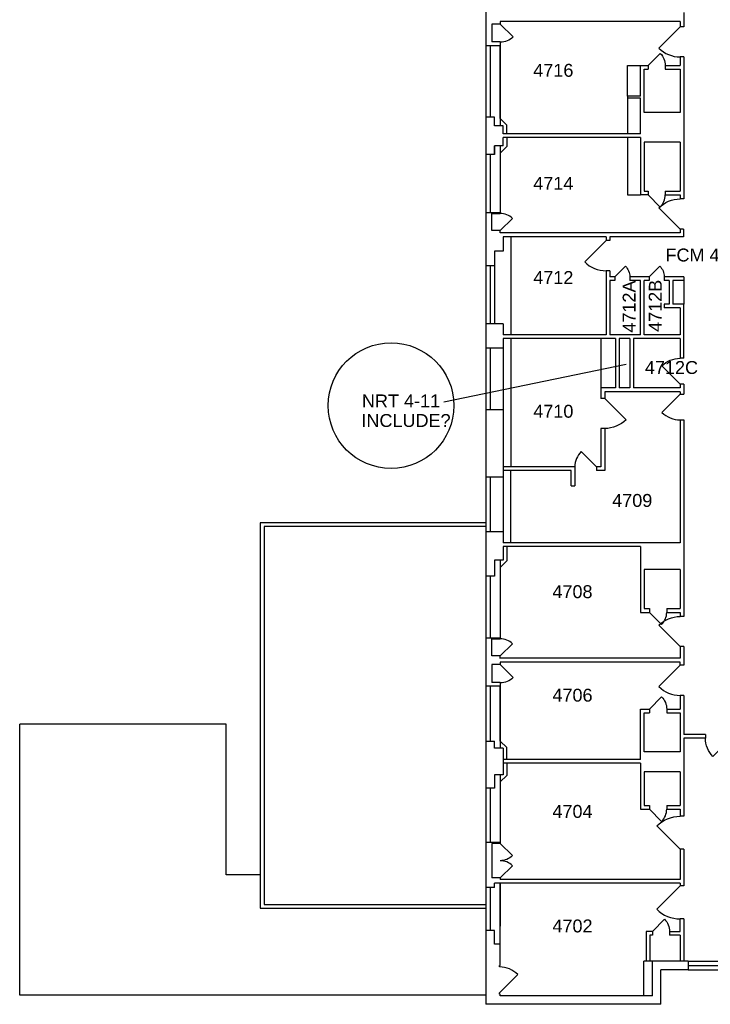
# Model space of a CAD drawing. Extents: x 1041 to 4604, y 376 to 3210.
# Tile 1 of 4: x 1041 to 2004, y 787 to 2159. Entities that reach past the tile are written whole.
import ezdxf

# ---------------------------------------------------------------- set-up
doc = ezdxf.new("R2010")
doc.units = 0
doc.header["$LTSCALE"] = 96
doc.header["$MEASUREMENT"] = 0
doc.layers.get('0').update_dxf_attribs({"linetype": 'CONTINUOUS'})
doc.layers.get('DEFPOINTS').update_dxf_attribs({"color": 31, "linetype": 'CONTINUOUS'})
for name, color, linetype in [('A-ANNO-TEXT', 4, 'CONTINUOUS'), ('A-ANNO-TEXT-CTC', 181, 'CONTINUOUS'), ('A-DOOR', 2, 'CONTINUOUS'), ('A-FLOR-CASE', 3, 'CONTINUOUS'), ('A-GLAZ', 2, 'CONTINUOUS'), ('A-ROOF', 1, 'CONTINUOUS'), ('A-WALL-FULL', 6, 'CONTINUOUS'), ('A-WALL-SILL', 1, 'CONTINUOUS')]:
    doc.layers.add(name, color=color, linetype=linetype)
doc.styles.add('ARIAL', font='arial.ttf')

# ---------------------------------------------------------------- blocks, each defined once
blk = doc.blocks.new('DOOR-E')
blk.add_line((0, 0), (-0.707, 0.707))
blk.add_arc((0, 0), 1, 135, 180)

msp = doc.modelspace()

# ---------------------------------------------------------------- linework, layer by layer
at = {"layer": 'A-ANNO-TEXT-CTC'}
msp.add_line((1632.3, 1626.6), (1886.5, 1678.9), dxfattribs=at)
at = {"layer": 'A-FLOR-CASE'}
for p, q in [((1888.4, 2095.3), (1906.4, 2095.3)), ((1888.4, 2052.7), (1888.4, 2095.3)), ((1888.4, 2049.7), (1888.4, 2000.1)), ((1720, 2012.3), (1711, 2021.3)), ((1720, 2000.1), (1720, 2012.3)), ((1720, 1994.8), (1720, 1982.3)), ((1888.4, 1994.8), (1888.4, 1915.1)), ((1720, 1982.3), (1711, 1973.3)), ((1888.4, 1915.1), (1906.4, 1915.1)), ((1725.5, 1856.7), (1725.5, 1719.9)), ((1967, 1795.7), (1967, 1762.9)), ((1725.5, 1714.7), (1725.5, 1535.9)), ((1851.4, 1714.7), (1851.4, 1645.9)), ((1725.5, 1429.9), (1725.5, 1530.7)), ((1720, 1424.7), (1720, 1404.8)), ((1720, 1404.8), (1711, 1395.8)), ((1720, 1144.7), (1711, 1153.7)), ((1720, 1127.9), (1720, 1144.7)), ((1720, 1122.7), (1720, 1105.7)), ((1720, 1105.7), (1711, 1096.7))]:
    msp.add_line(p, q, dxfattribs=at)
at = {"layer": 'A-GLAZ'}
for p, q in [((1697, 2123), (1697, 2023.3)), ((1697, 1971.3), (1697, 1890.2)), ((1697, 1816.1), (1697, 1735.3)), ((1697, 1701.3), (1697, 1615.3)), ((1697, 1521.3), (1697, 1445.3)), ((1697, 1383.3), (1697, 1297.3)), ((1697, 1230.1), (1697, 1153.7)), ((1697, 1088.2), (1697, 1012.2)), ((1697, 949.7), (1697, 889.7)), ((1973, 840.7), (2057, 840.7))]:
    msp.add_line(p, q, dxfattribs=at)
at = {"layer": 'A-ROOF'}
for p, q in [((1691, 1457.9), (1376.4, 1457.9)), ((1376.4, 1457.9), (1376.4, 920.7)), ((1691, 1452.7), (1381.6, 1452.7)), ((1381.6, 1452.7), (1381.6, 925.9)), ((1041, 799.3), (1041, 1177.3)), ((1329, 1177.3), (1041, 1177.3)), ((1329, 967.3), (1329, 1177.3)), ((1376.4, 967.3), (1329, 967.3)), ((1376.4, 920.7), (1691, 920.7)), ((1381.6, 925.9), (1691, 925.9)), ((1691, 799.3), (1041, 799.3))]:
    msp.add_line(p, q, dxfattribs=at)
at = {"layer": 'A-WALL-FULL'}
for p, q in [((1691, 2190.2), (1691, 2123)), ((1967, 2169.3), (1967, 2149.3)), ((1961.8, 2156.7), (1711, 2156.7)), ((1711, 2156.7), (1711, 2153.2)), ((1961.8, 2156.7), (1961.8, 2149.3)), ((1711, 2153.2), (1699, 2153.2)), ((1699, 2153.2), (1699, 2128.2)), ((1967, 2149.3), (1961.8, 2149.3)), ((1711, 2128.2), (1699, 2128.2)), ((1711, 2128.2), (1711, 2123)), ((1711, 2123), (1691, 2123)), ((1967, 2107.3), (1961.8, 2107.3)), ((1961.8, 2107.3), (1961.8, 2095.3)), ((1967, 2107.3), (1967, 1909.3)), ((1906.4, 2052.7), (1906.4, 2095.3)), ((1906.4, 2095.3), (1917, 2095.3)), ((1911.6, 2090.1), (1917, 2090.1)), ((1911.6, 2029.7), (1911.6, 2090.1)), ((1917, 2095.3), (1917, 2090.1)), ((1941, 2095.3), (1961.8, 2095.3)), ((1941, 2095.3), (1941, 2090.1)), ((1941, 2090.1), (1961.8, 2090.1)), ((1961.8, 2090.1), (1961.8, 2029.7)), ((1888.4, 2052.7), (1888.4, 2049.7)), ((1906.4, 2052.7), (1888.4, 2052.7)), ((1906.4, 2049.7), (1888.4, 2049.7)), ((1906.4, 2000.1), (1906.4, 2049.7)), ((1703, 2023.3), (1691, 2023.3)), ((1691, 2023.3), (1691, 1971.3)), ((1703, 2011.3), (1703, 2023.3)), ((1961.8, 2029.7), (1911.6, 2029.7)), ((1715, 2011.3), (1703, 2011.3)), ((1715, 2000.1), (1715, 2011.3)), ((1906.4, 2000.1), (1715, 2000.1)), ((1906.4, 1994.8), (1715, 1994.8)), ((1715, 1983.3), (1715, 1994.8)), ((1906.4, 1994.8), (1906.4, 1915.1)), ((1703, 1983.3), (1703, 1971.3)), ((1715, 1983.3), (1703, 1983.3)), ((1703, 1971.3), (1703, 1983.3)), ((1961.8, 1988.7), (1911.6, 1988.7)), ((1911.6, 1988.7), (1911.6, 1920.3)), ((1961.8, 1988.7), (1961.8, 1920.3)), ((1703, 1971.3), (1691, 1971.3)), ((1917, 1915.1), (1906.4, 1915.1)), ((1911.6, 1920.3), (1917, 1920.3)), ((1917, 1920.3), (1917, 1915.1)), ((1941, 1920.3), (1961.8, 1920.3)), ((1941, 1920.3), (1941, 1915.1)), ((1941, 1915.1), (1961.8, 1915.1)), ((1961.8, 1915.1), (1961.8, 1909.3)), ((1967, 1909.3), (1961.8, 1909.3)), ((1711, 1890.2), (1691, 1890.2)), ((1691, 1890.2), (1691, 1816.1)), ((1966.6, 1867.3), (1961.8, 1867.3)), ((1961.8, 1867.3), (1961.8, 1861.9)), ((1966.6, 1867.3), (1966.6, 1856.7)), ((1961.8, 1861.9), (1711, 1861.9)), ((1858.4, 1856.7), (1715, 1856.7)), ((1715, 1856.7), (1715, 1836.4)), ((1858.4, 1856.7), (1858.4, 1851.3)), ((1863.6, 1856.7), (1863.6, 1851.3)), ((1966.6, 1856.7), (1863.6, 1856.7)), ((1863.6, 1851.3), (1858.4, 1851.3)), ((1703, 1836.4), (1703, 1816.1)), ((1715, 1836.4), (1703, 1836.4)), ((1703, 1816.1), (1691, 1816.1)), ((1858.4, 1809.3), (1858.4, 1719.9)), ((1863.6, 1809.3), (1858.4, 1809.3)), ((1863.6, 1809.3), (1863.6, 1800.9)), ((1870.5, 1800.9), (1863.6, 1800.9)), ((1870.5, 1800.9), (1870.5, 1795.7)), ((1891.5, 1800.9), (1891.5, 1795.7)), ((1918.5, 1800.9), (1891.5, 1800.9)), ((1918.5, 1800.9), (1918.5, 1795.7)), ((1939.5, 1800.9), (1939.5, 1795.7)), ((1967, 1800.9), (1939.5, 1800.9)), ((1967, 1800.9), (1967, 1795.7)), ((1870.5, 1795.7), (1863.6, 1795.7)), ((1863.6, 1795.7), (1863.6, 1719.9)), ((1906.4, 1795.7), (1891.5, 1795.7)), ((1906.4, 1719.9), (1906.4, 1795.7)), ((1918.5, 1795.7), (1911.6, 1795.7)), ((1911.6, 1719.9), (1911.6, 1795.7)), ((1946.4, 1795.7), (1939.5, 1795.7)), ((1946.4, 1795.7), (1946.4, 1762.9)), ((1967, 1795.7), (1951.6, 1795.7)), ((1951.6, 1795.7), (1951.6, 1762.9)), ((1946.4, 1762.9), (1939.5, 1762.9)), ((1939.5, 1762.9), (1939.5, 1757.7)), ((1946.4, 1757.7), (1939.5, 1757.7)), ((1961.8, 1757.7), (1946.4, 1757.7)), ((1967, 1762.9), (1951.6, 1762.9)), ((1961.8, 1757.7), (1961.8, 1719.9)), ((1967, 1687.3), (1967, 1762.9)), ((1715, 1735.3), (1691, 1735.3)), ((1691, 1735.3), (1691, 1701.3)), ((1715, 1735.3), (1715, 1719.9)), ((1858.4, 1719.9), (1715, 1719.9)), ((1906.4, 1719.9), (1863.6, 1719.9)), ((1961.8, 1719.9), (1911.6, 1719.9)), ((1871.4, 1714.7), (1715, 1714.7)), ((1715, 1714.7), (1715, 1701.3)), ((1871.4, 1714.7), (1871.4, 1645.9)), ((1876.6, 1714.7), (1876.6, 1645.9)), ((1891.4, 1714.7), (1876.6, 1714.7)), ((1891.4, 1714.7), (1891.4, 1645.9)), ((1896.6, 1714.7), (1896.6, 1645.9)), ((1961.8, 1714.7), (1896.6, 1714.7)), ((1961.8, 1714.7), (1961.8, 1687.3)), ((1715, 1701.3), (1691, 1701.3)), ((1967, 1687.3), (1961.8, 1687.3)), ((1961.8, 1651.3), (1961.8, 1645.9)), ((1967, 1651.3), (1961.8, 1651.3)), ((1967, 1651.3), (1967, 1637.3)), ((1871.4, 1645.9), (1851.4, 1645.9)), ((1851.4, 1645.9), (1851.4, 1631.3)), ((1856.6, 1640.7), (1856.6, 1631.3)), ((1961.8, 1640.7), (1856.6, 1640.7)), ((1891.4, 1645.9), (1876.6, 1645.9)), ((1961.8, 1645.9), (1896.6, 1645.9)), ((1961.8, 1640.7), (1961.8, 1637.3)), ((1961.8, 1637.3), (1967, 1637.3)), ((1856.6, 1631.3), (1851.4, 1631.3)), ((1715, 1615.3), (1691, 1615.3)), ((1691, 1615.3), (1691, 1521.3)), ((1715, 1615.3), (1715, 1521.3)), ((1961.8, 1601.3), (1961.8, 1429.9)), ((1961.8, 1601.3), (1967, 1601.3)), ((1967, 1601.3), (1967, 1327.3)), ((1851.4, 1589.3), (1851.4, 1535.9)), ((1856.6, 1589.3), (1851.4, 1589.3)), ((1856.6, 1589.3), (1856.6, 1530.7)), ((1815, 1535.9), (1715, 1535.9)), ((1809.8, 1530.7), (1715, 1530.7)), ((1809.8, 1509.3), (1809.8, 1530.7)), ((1815, 1535.9), (1815, 1509.3)), ((1845, 1535.9), (1845, 1530.7)), ((1851.4, 1535.9), (1845, 1535.9)), ((1856.6, 1530.7), (1845, 1530.7)), ((1715, 1521.3), (1691, 1521.3)), ((1809.8, 1509.3), (1815, 1509.3)), ((1715, 1445.3), (1691, 1445.3)), ((1691, 1445.3), (1691, 1383.3)), ((1715, 1445.3), (1715, 1429.9)), ((1961.8, 1429.9), (1715, 1429.9)), ((1906.4, 1424.7), (1715, 1424.7)), ((1715, 1424.7), (1715, 1405.8)), ((1906.4, 1424.7), (1906.4, 1333.1)), ((1715, 1405.8), (1703, 1405.8)), ((1703, 1405.8), (1703, 1383.3)), ((1911.6, 1392.7), (1911.6, 1338.3)), ((1961.8, 1392.7), (1911.6, 1392.7)), ((1961.8, 1392.7), (1961.8, 1338.3)), ((1703, 1383.3), (1691, 1383.3)), ((1906.4, 1333.1), (1919, 1333.1)), ((1911.6, 1338.3), (1919, 1338.3)), ((1919, 1338.3), (1919, 1333.1)), ((1943, 1338.3), (1961.8, 1338.3)), ((1943, 1338.3), (1943, 1333.1)), ((1943, 1333.1), (1961.8, 1333.1)), ((1961.8, 1333.1), (1961.8, 1327.3)), ((1967, 1327.3), (1961.8, 1327.3)), ((1711, 1297.3), (1691, 1297.3)), ((1691, 1297.3), (1691, 1230.1)), ((1961.8, 1285.3), (1961.8, 1269)), ((1967, 1285.3), (1961.8, 1285.3)), ((1967, 1285.3), (1967, 1259.3)), ((1961.8, 1269), (1711, 1269)), ((1961.8, 1263.8), (1711, 1263.8)), ((1711, 1263.8), (1711, 1260.3)), ((1961.8, 1259.3), (1961.8, 1263.8)), ((1711, 1260.3), (1699, 1260.3)), ((1699, 1260.3), (1699, 1235.3)), ((1967, 1259.3), (1961.8, 1259.3)), ((1711, 1235.3), (1699, 1235.3)), ((1711, 1235.3), (1711, 1230.1)), ((1711, 1230.1), (1691, 1230.1)), ((1967, 1217.3), (1961.8, 1217.3)), ((1961.8, 1217.3), (1961.8, 1198.3)), ((1967, 1217.3), (1967, 1162.6)), ((1906.4, 1127.9), (1906.4, 1198.3)), ((1906.4, 1198.3), (1919, 1198.3)), ((1919, 1198.3), (1919, 1193.1)), ((1943, 1198.3), (1961.8, 1198.3)), ((1943, 1198.3), (1943, 1193.1)), ((1911.6, 1138.7), (1911.6, 1193.1)), ((1911.6, 1193.1), (1919, 1193.1)), ((1943, 1193.1), (1961.8, 1193.1)), ((1961.8, 1193.1), (1961.8, 1138.7)), ((1691, 1153.7), (1691, 1088.2)), ((1691, 1153.7), (1703, 1153.7)), ((1703, 1143.7), (1703, 1153.7)), ((1997, 1162.6), (1967, 1162.6)), ((1997, 1157.6), (1967, 1157.6)), ((1967, 1157.6), (1967, 1048.8)), ((1997, 1162.6), (1997, 1157.6)), ((1715, 1143.7), (1703, 1143.7)), ((1715, 1143.7), (1715, 1106.7)), ((1906.4, 1127.9), (1715, 1127.9)), ((1961.8, 1138.7), (1911.6, 1138.7)), ((1906.4, 1122.7), (1715, 1122.7)), ((1906.4, 1122.7), (1906.4, 1058.6)), ((1715, 1106.7), (1703, 1106.7)), ((1703, 1106.7), (1703, 1088.2)), ((1911.6, 1110.7), (1911.6, 1063.8)), ((1961.8, 1110.7), (1911.6, 1110.7)), ((1961.8, 1110.7), (1961.8, 1063.8)), ((1703, 1088.2), (1691, 1088.2)), ((1906.4, 1058.6), (1919, 1058.6)), ((1911.6, 1063.8), (1919, 1063.8)), ((1919, 1063.8), (1919, 1058.6)), ((1943, 1063.8), (1961.8, 1063.8)), ((1943, 1063.8), (1943, 1058.6)), ((1943, 1058.6), (1961.8, 1058.6)), ((1961.8, 1058.6), (1961.8, 1048.8)), ((1967, 1048.8), (1961.8, 1048.8)), ((1711, 1012.2), (1691, 1012.2)), ((1691, 1012.2), (1691, 949.7)), ((1699, 1010.9), (1699, 962.9)), ((1711, 1010.9), (1699, 1010.9)), ((1711, 1012.2), (1711, 1010.9)), ((1967, 1002.8), (1961.8, 1002.8)), ((1961.8, 1002.8), (1961.8, 960.9)), ((1967, 1002.8), (1967, 951.7)), ((1711, 962.9), (1699, 962.9)), ((1711, 962.9), (1711, 960.9)), ((1961.8, 960.9), (1711, 960.9)), ((1703, 949.7), (1691, 949.7)), ((1961.8, 955.7), (1703, 955.7)), ((1703, 949.7), (1703, 955.7)), ((1961.8, 955.7), (1961.8, 951.7)), ((1967, 951.7), (1961.8, 951.7)), ((1691, 895.7), (1691, 786.7)), ((1967, 905.7), (1961.8, 905.7)), ((1967, 905.7), (1967, 846.7)), ((1703, 889.7), (1691, 889.7)), ((1703, 870.7), (1703, 889.7)), ((1923, 888.3), (1914.4, 888.3)), ((1914.4, 888.3), (1914.4, 846.7)), ((1923, 883.1), (1919.6, 883.1)), ((1919.6, 883.1), (1919.6, 846.7)), ((1923, 888.3), (1923, 883.1)), ((1947, 888.3), (1947, 883.1)), ((1961.8, 883.1), (1947, 883.1)), ((1961.8, 883.1), (1961.8, 846.7)), ((1973, 846.7), (1911, 846.7)), ((1911, 798.7), (1911, 846.7)), ((1923, 798.7), (1923, 846.7)), ((1973, 846.7), (1973, 834.7)), ((1973, 834.7), (1935, 834.7)), ((1935, 786.7), (1935, 834.7)), ((1710, 800.7), (1710, 802.7)), ((1711, 800.7), (1710, 800.7)), ((1711, 798.7), (1711, 800.7)), ((1923, 798.7), (1711, 798.7)), ((1935, 786.7), (1691, 786.7))]:
    msp.add_line(p, q, dxfattribs=at)
for points in [[(1699, 1865.2), (1699, 1889.2), (1711, 1889.2), (1711, 1890.2)], [(1711, 1861.9), (1711, 1865.2), (1699, 1865.2)], [(1699, 1272.3), (1699, 1296.3), (1711, 1296.3), (1711, 1297.3)], [(1711, 1268.9), (1711, 1272.3), (1699, 1272.3)], [(1947, 888.3), (1961.8, 888.3), (1961.8, 905.7)], [(1710, 838.7), (1710, 840.7), (1711, 840.7), (1711, 870.7), (1703, 870.7)]]:
    msp.add_lwpolyline(points, dxfattribs=at)
at = {"layer": 'A-WALL-SILL'}
for p, q in [((1691, 2123), (1691, 2023.3)), ((1711, 2123), (1711, 2011.3)), ((1711, 2021.3), (1711, 2123)), ((1711, 1983.3), (1711, 1890.2)), ((1691, 1971.3), (1691, 1890.2)), ((1711, 1973.3), (1711, 1890.2)), ((1691, 1816.1), (1691, 1735.3)), ((1703, 1816.1), (1703, 1735.3)), ((1691, 1701.3), (1691, 1615.3)), ((1715, 1701.3), (1715, 1615.3)), ((1691, 1521.3), (1691, 1445.3)), ((1715, 1521.3), (1715, 1445.3)), ((1711, 1405.8), (1711, 1297.3)), ((1711, 1395.8), (1711, 1297.3)), ((1691, 1383.3), (1691, 1297.3)), ((1691, 1230.1), (1691, 1153.7)), ((1711, 1230.1), (1711, 1143.7)), ((1711, 1153.7), (1711, 1230.1)), ((1711, 1106.7), (1711, 1012.2)), ((1691, 1088.2), (1691, 1012.2)), ((1711, 1096.7), (1711, 1012.2)), ((1691, 949.7), (1691, 889.7)), ((1711, 955.7), (1711, 895.7)), ((1711, 870.7), (1711, 955.7)), ((1973, 846.7), (2057, 846.7)), ((1973, 834.7), (2057, 834.7))]:
    msp.add_line(p, q, dxfattribs=at)
at = {"layer": 'DEFPOINTS'}
msp.add_circle((1558.7, 1621.3), 87.6, dxfattribs=at)

# ---------------------------------------------------------------- block references
at = {"layer": 'A-DOOR'}
for p, xscale, yscale, zscale, rotation in [((1711, 2153.2), -25.47602620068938, 25.47602620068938, 25.47602620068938, 270), ((1961.8, 2149.3), 42, 42, 42, 90), ((1917, 2095.3), -24, 24, 24, 359.9999999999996), ((1917, 1915.1), 24, 24, 24, 180), ((1961.8, 1867.3), -42, 42, 42.00000000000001, 90), ((1711, 1865.2), 24, 24, 24, 270), ((1858.4, 1851.3), 42, 42, 42, 90), ((1961.8, 1651.3), -36, 36, 36.00000000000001, 90), ((1961.8, 1637.3), 36, 36, 36, 90), ((1856.6, 1631.3), -42, 42, 41.99999999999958, 270), ((1919, 1333.1), 24, 24, 24, 180), ((1961.8, 1285.3), -42, 42, 42.00000000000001, 90), ((1711, 1272.3), 24, 24, 24, 270), ((1711, 1260.3), -25.47602620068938, 25.47602620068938, 25.47602620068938, 270), ((1961.8, 1259.3), 42, 42, 42, 90), ((2033, 1157.6), -36, 36, 35.99999999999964, 180), ((1919, 1058.6), 24, 24, 24, 180), ((1961.8, 1002.8), -46, 46, 46.00000000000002, 90), ((1711, 1010.9), -24, 24, 24, 270), ((1711, 962.9), 24, 24, 24, 270), ((1961.8, 951.7), 46, 46, 46, 90), ((1710, 802.7), 36, 36, 36, 270)]:
    msp.add_blockref('DOOR-E', p, dxfattribs=dict(at, xscale=xscale, yscale=yscale, zscale=zscale, rotation=rotation))
for p, xscale, yscale, zscale in [((1870.5, 1800.9), -21, 21, 21), ((1918.5, 1800.9), -21, 21, 21), ((1845, 1535.9), 30, 30, 30), ((1919, 1198.3), -24, 24, 24), ((1923, 888.3), -24, 24, 24)]:
    msp.add_blockref('DOOR-E', p, dxfattribs=dict(at, xscale=xscale, yscale=yscale, zscale=zscale))

# ---------------------------------------------------------------- texts
at = {"layer": 'A-ANNO-TEXT', "style": 'ARIAL'}
for s, p in [('4716', (1757, 2079.7)), ('4714', (1757, 1922.1)), ('4712', (1757, 1790.8)), ('4710', (1757, 1604.4)), ('4708', (1783.7, 1352.9)), ('4706', (1783.7, 1208.6)), ('4704', (1783.7, 1046.6)), ('4702', (1783.7, 886.9))]:
    msp.add_text(s, height=18, dxfattribs=at).set_placement(p)
at = {"layer": 'A-ANNO-TEXT-CTC', "style": 'ARIAL'}
for s, p in [('FCM 4-03', (1941.3, 1822.2)), ('4712C', (1912.6, 1665.4)), ('NRT 4-11', (1518.1, 1618.8)), ('4709', (1867, 1480.1))]:
    msp.add_text(s, height=18, dxfattribs=at).set_placement(p)
for s, p in [('4712A', (1899.6, 1723)), ('4712B', (1936.1, 1724))]:
    msp.add_text(s, height=18, rotation=90, dxfattribs=at).set_placement(p)
at = {"layer": 'DEFPOINTS', "style": 'ARIAL'}
msp.add_text('INCLUDE?', height=18, dxfattribs=at).set_placement((1517.4, 1591.5))

doc.saveas('drawing.dxf')
